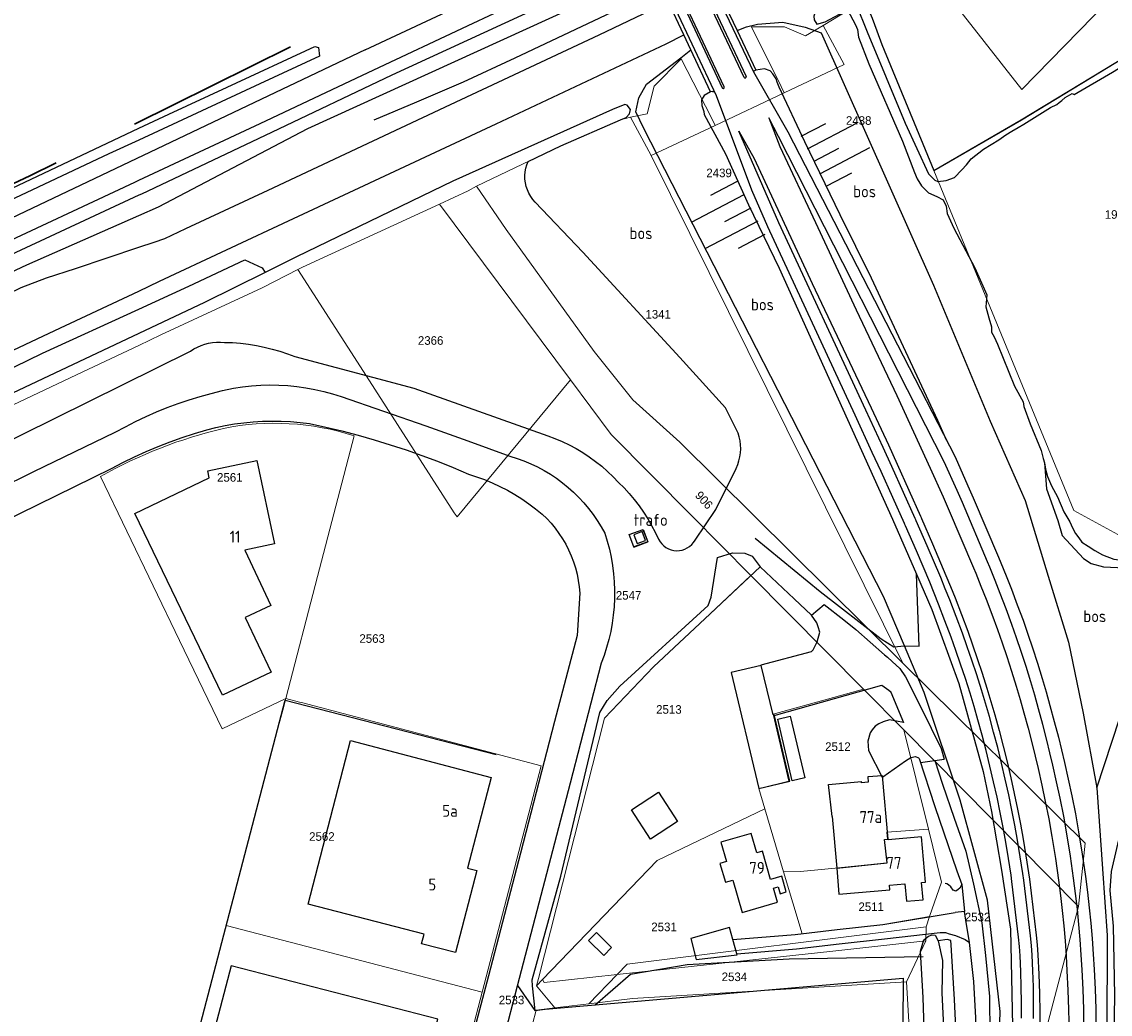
# Model space of a CAD drawing. Header units: metres. Extents: x 233874 to 239264, y 443832 to 448222.
# Tile 145 of 198: x 236975 to 237204, y 446124 to 446332. Entities that reach past the tile are written whole.
import ezdxf
from ezdxf.enums import TextEntityAlignment as Align

# ---------------------------------------------------------------- set-up
doc = ezdxf.new("R2010")
doc.units = ezdxf.units.M
doc.header["$MEASUREMENT"] = 0
doc.linetypes.add('DGN3', pattern=[54.868356, 36.578904, -18.289452])
for name, color, linetype in [('BIJGEBOUW', 4, 'Continuous'), ('CULTUURAANDUIDING', 253, 'Continuous'), ('DAKRAND', 4, 'Continuous'), ('DAKRAND-BYG', 4, 'Continuous'), ('Goud-kadastrale grenzen', 13, 'Continuous'), ('HEK', 253, 'Continuous'), ('HOOFDGEBOUW', 4, 'Continuous'), ('HOUTWAL', 253, 'Continuous'), ('HUISNUMMER', 253, 'Continuous'), ('INSTEEKSLOOT', 153, 'Continuous'), ('KANTVERH', 253, 'Continuous'), ('KANTWATER', 153, 'Continuous'), ('KUNSTWERK', 253, 'Continuous'), ('OVLIJNOBJ', 253, 'Continuous'), ('RASTER', 253, 'Continuous'), ('TALUD', 253, 'Continuous'), ('TUSSENMUUR', 253, 'Continuous')]:
    doc.layers.add(name, color=color, linetype=linetype)
for name, color, linetype, lineweight in [('G01 kadestrale perceelsgrens', 73, 'Continuous', 0), ('G02 kadestrale sectiegrens', 73, 'DGN3', 30), ('Z01 perceelnummer', 73, 'Continuous', 13)]:
    doc.layers.add(name, color=color, linetype=linetype, lineweight=lineweight)
doc.styles.get("Standard").update_dxf_attribs({"font": 'iso.shx'})
doc.styles.add('Styledgn001', font='dgn001.shx')

# ---------------------------------------------------------------- blocks, each defined once
blk = doc.blocks.new('TA', base_point=(75009.5, 300012))
for p, q in [((75009.5, 300012.5), (75010, 300012.5)), ((75009.5, 300012.25), (75010.5, 300012.25)), ((75009.5, 300012), (75010, 300012)), ((75009.5, 300011.75), (75010.5, 300011.75)), ((75009.5, 300011.5), (75010, 300011.5))]:
    blk.add_line(p, q)
blk = doc.blocks.new('A$C1532452F')
at = {"layer": 'G01 kadestrale perceelsgrens'}
for p, q in [((237143.667, 446331.355), (237152.36, 446336.695)), ((237120.978, 446310.431), (237135.457, 446317.262)), ((237101.091, 446311.578), (237103.202, 446312.148)), ((237103.202, 446312.148), (237107.566, 446304.104)), ((237107.566, 446304.104), (237120.978, 446310.431)), ((237107.566, 446304.104), (237160.375, 446197.639)), ((237063.107, 446293.923), (237069.103, 446296.681)), ((237069.103, 446296.681), (237070.887, 446297.681)), ((237034.368, 446280.705), (237063.107, 446293.923)), ((237063.107, 446293.923), (237090.641, 446257.034)), ((237031.052, 446278.994), (237033.386, 446280.196)), ((237033.386, 446280.196), (237034.368, 446280.705)), ((237025.926, 446276.355), (237031.052, 446278.994)), ((237066.798, 446228.298), (237090.641, 446257.034)), ((237037.526, 446215.807), (237045.198, 446245.297)), ((236991.984, 446236.805), (237008.582, 446202.366)), ((237066.202, 446229.124), (237066.798, 446228.298)), ((237116.011, 446228.602), (237128.453, 446216.014)), ((237103.603, 446222.699), (237103.911, 446221.865)), ((237030.873, 446190.234), (237037.526, 446215.807)), ((237128.453, 446216.014), (237152.113, 446192.132)), ((237152.113, 446192.132), (237160.562, 446183.604)), ((237030.23, 446187.794), (237030.873, 446190.234)), ((237030.873, 446190.234), (237033.755, 446189.471)), ((237033.755, 446189.471), (237034.431, 446189.293)), ((237028.868, 446182.622), (237030.23, 446187.794)), ((237133.157, 446186.903), (237136.432, 446172.845)), ((237018.324, 446142.584), (237028.868, 446182.622)), ((237160.562, 446183.604), (237197.24, 446146.559)), ((237160.562, 446183.604), (237165.722, 446162.783)), ((237130.471, 446171.38), (237136.432, 446172.845)), ((237131.403, 446167.032), (237135.337, 446153.821)), ((237135.337, 446153.821), (237139.198, 446140.854)), ((237165.232, 446142.345), (237165.968, 446144.444)), ((237004.553, 446089.311), (237018.324, 446142.584)), ((237018.324, 446142.584), (237072.072, 446128.587)), ((237165.213, 446139.364), (237165.232, 446142.345)), ((237161.135, 446130.779), (237165.213, 446139.364)), ((237094.478, 446126.163), (237100.396, 446132.308)), ((237083.47, 446129.945), (237084.755, 446131.28)), ((237083.47, 446129.945), (237087.308, 446125.298)), ((237072.072, 446128.587), (237062.913, 446093.532)), ((237083.378, 446124.824), (237087.308, 446125.298)), ((237087.308, 446125.298), (237094.478, 446126.163)), ((237079.726, 446110.821), (237083.378, 446124.824))]:
    blk.add_line(p, q, dxfattribs=at)
at = {"layer": 'G01 kadestrale perceelsgrens', "flags": 128}
for points in [[(237165.174, 446343.683), (237185.296, 446317.966), (237242.261, 446376.294)], [(237166.88, 446300.935), (237196.253, 446229.623), (237205.461, 446224.619), (237217.562, 446231.769), (237249.696, 446347.804)], [(236839.11, 446220.34), (236878.076, 446238.984), (237000, 446295.78), (237000.545, 446296.034), (237027.865, 446308.967), (237053.088, 446320.947), (237088.223, 446337.184), (237106.888, 446345.475)], [(237166.88, 446300.935), (237185.219, 446311.624), (237205.049, 446323.613), (237222.821, 446334.558), (237227.592, 446337.371), (237228.519, 446338.036), (237230.123, 446338.575), (237233.117, 446339.525), (237240.159, 446341.451)], [(237152.685, 446335.827), (237153.955, 446332.885), (237154.92, 446330.258), (237155.951, 446327.399), (237166.88, 446300.935)], [(237135.457, 446317.262), (237134.802, 446318.577), (237128.561, 446331.11), (237135.528, 446331.072), (237139.944, 446329.203), (237143.667, 446331.355)], [(237135.457, 446317.262), (237148.064, 446323.209), (237143.667, 446331.355)], [(237103.202, 446312.148), (237106.677, 446312.825), (237108.139, 446318.676), (237113.844, 446324.386), (237120.179, 446311.993), (237120.978, 446310.431)], [(237070.887, 446297.681), (237088.612, 446306.167), (237101.091, 446311.578)], [(237070.887, 446297.681), (237077.131, 446288.557), (237095.567, 446263.016), (237103.689, 446252.841)], [(237033.386, 446280.196), (237047.153, 446258.785), (237066.202, 446229.124)], [(236932.99, 446233.016), (236944.187, 446237.869), (236988.29, 446258.727), (237000, 446264.282), (237004.648, 446266.488), (237025.926, 446276.355)], [(237090.641, 446257.034), (237099.169, 446245.611), (237116.011, 446228.602)], [(237103.689, 446252.841), (237113.557, 446243.967), (237160.375, 446197.639)], [(237106.417, 446224.038), (237105.812, 446225.604), (237102.925, 446224.542), (237103.603, 446222.699)], [(237103.911, 446221.865), (237106.827, 446222.979), (237106.417, 446224.038)], [(237097.748, 446186.058), (237108.061, 446196.86), (237119.912, 446207.945), (237128.453, 446216.014)], [(237008.582, 446202.366), (237017.522, 446183.816), (237030.873, 446190.234)], [(237160.375, 446197.639), (237198.583, 446159.831), (237197.24, 446146.559)], [(237133.157, 446186.903), (237145.812, 446190.43), (237152.113, 446192.132)], [(237034.431, 446189.293), (237084.476, 446176.061), (237072.072, 446128.587)], [(237083.47, 446129.945), (237083.881, 446131.502), (237097.748, 446186.058)], [(237130.471, 446171.38), (237130.154, 446171.302), (237131.403, 446167.032)], [(237084.755, 446131.28), (237108.763, 446156.238), (237131.403, 446167.032)], [(237146.16, 446154.584), (237157.027, 446155.707), (237156.516, 446160.637), (237157.16, 446160.704), (237157.02, 446162.204), (237165.722, 446162.783)], [(237165.722, 446162.783), (237168.469, 446151.696), (237165.968, 446144.444)], [(237146.16, 446154.584), (237138.854, 446153.891), (237135.337, 446153.821)], [(237159.351, 446010.214), (237161.114, 446014.919), (237169.177, 446041.264), (237185.192, 446100.828), (237197.24, 446146.559)], [(237139.198, 446140.854), (237146.602, 446141.73), (237156.134, 446142.795), (237165.968, 446144.444)], [(237100.396, 446132.308), (237102.47, 446134.462), (237165.232, 446142.345)], [(237165.213, 446139.364), (237145.667, 446137.178), (237100.396, 446132.308)], [(237100.396, 446132.308), (237085.068, 446130.66), (237084.755, 446131.28)], [(237094.478, 446126.163), (237103.63, 446127.268), (237161.135, 446130.779)], [(237161.135, 446130.779), (237162.845, 446100.818), (237160.632, 446091.776)]]:
    blk.add_lwpolyline(points, dxfattribs=at)
at = {"layer": 'G01 kadestrale perceelsgrens'}
for centre, major_axis, end_param in [((237028.524, 446194.111), (16.674, 51.186), 0.5155965), ((237040.566, 446150.294), (-22.773, 96.57), 0.2800964)]:
    blk.add_ellipse(centre, major_axis=major_axis, ratio=1, start_param=0, end_param=end_param, dxfattribs=at)
at = {"layer": 'G02 kadestrale sectiegrens', "flags": 128}
blk.add_lwpolyline([(237074.155, 446359.165), (237074.981, 446357.265), (237036.679, 446329.271), (236977.132, 446299.824), (236920.804, 446273.854), (236833.297, 446232.401)], dxfattribs=at)
at = {"layer": 'G01 kadestrale perceelsgrens', "style": 'Styledgn001'}
blk.add_text('906', height=1.8, rotation=312.32382, dxfattribs=at).set_placement((237118.637, 446231.819), align=Align.MIDDLE_CENTER)
at = {"layer": 'Z01 perceelnummer', "linetype": 'Continuous', "lineweight": 13, "style": 'Styledgn001'}
for s, p in [('2438', (237151.089, 446311.446)), ('2439', (237121.789, 446300.459)), ('1973', (237205.408, 446291.739)), ('1341', (237109.008, 446270.806)), ('2366', (237061.259, 446265.303)), ('2561', (237019.113, 446236.587)), ('2547', (237102.804, 446211.844)), ('2563', (237048.983, 446202.786)), ('2513', (237111.261, 446187.91)), ('2512', (237146.728, 446180.118)), ('2562', (237038.437, 446161.256)), ('2511', (237153.713, 446146.532)), ('2531', (237110.24, 446142.296)), ('2532', (237176.04, 446144.371)), ('2534', (237125.007, 446131.827)), ('2533', (237078.242, 446126.961))]:
    blk.add_text(s, height=1.8, dxfattribs=at).set_placement(p, align=Align.MIDDLE_CENTER)

msp = doc.modelspace()

# ---------------------------------------------------------------- linework, layer by layer
at = {"layer": 'BIJGEBOUW'}
for points in [[(237106.33, 446223.34), (237105.62, 446225.21), (237103.92, 446224.57), (237104.63, 446222.7), (237106.33, 446223.34)], [(237136.65, 446172.85), (237133.32, 446186.82), (237133.12, 446186.77), (237130.65, 446197.14), (237124.36, 446195.64), (237130.15, 446171.3), (237136.65, 446172.85)]]:
    msp.add_lwpolyline(points, dxfattribs=at)
at = {"layer": 'DAKRAND'}
msp.add_line((237151.67, 446172.54), (237151.65, 446172.83), dxfattribs=at)
for points in [[(237145.53, 446165.45), (237144.76, 446172.14), (237151.65, 446172.83)], [(237160.77, 446151.3), (237161.13, 446147.73), (237164.62, 446147.95), (237164.26, 446151.6)]]:
    msp.add_lwpolyline(points, dxfattribs=at)
at = {"layer": 'DAKRAND-BYG'}
for p, q in [((237124.68, 446139.62), (237123.96, 446142.16)), ((237125.51, 446136.67), (237124.68, 446139.62))]:
    msp.add_line(p, q, dxfattribs=at)
for points in [[(237137.16, 446172.96), (237134.12, 446185.9), (237136.74, 446186.52), (237139.78, 446173.58), (237137.16, 446172.96)], [(237109.07, 446170.58), (237113.09, 446164.42), (237107.4, 446160.7), (237103.38, 446166.86), (237109.07, 446170.58)], [(237099.22, 446138), (237096.04, 446141.11), (237094.38, 446139.42), (237097.57, 446136.3), (237099.22, 446138)], [(237123.96, 446142.16), (237115.87, 446139.86), (237117.01, 446135.47), (237125.58, 446136.45), (237125.51, 446136.67)]]:
    msp.add_lwpolyline(points, dxfattribs=at)
at = {"layer": 'HEK'}
for points in [[(237049.43, 446311.61), (237058.38, 446315.35), (237068.15, 446319.56), (237079.01, 446324.6), (237103.13, 446336.02), (237109.82, 446339.22)], [(237011.34, 446038.36), (236986.52, 446072.75), (237003.31, 446084.96), (237030.73, 446189.89), (237075.03, 446178.45)]]:
    msp.add_lwpolyline(points, dxfattribs=at)
at = {"layer": 'HOOFDGEBOUW'}
msp.add_line((237145.53, 446165.45), (237146.48, 446154.62), dxfattribs=at)
for points in [[(237027.73, 446209.71), (237022.31, 446207.17), (237027.78, 446195.75), (237017.58, 446190.91), (236999.2, 446229.03), (237014.81, 446236.52), (237014.5, 446237.98), (237024.76, 446240.13), (237028.46, 446222.63), (237022.27, 446221.31), (237027.73, 446209.71)], [(237073.94, 446173.67), (237068.96, 446154.65), (237070.96, 446154.13), (237066.48, 446136.9), (237059.37, 446138.74), (237059.89, 446140.76), (237035.54, 446147.08), (237044.45, 446181.39), (237073.94, 446173.67)], [(237157.26, 446160.72), (237156.1, 446174.02), (237152.99, 446173.75), (237153.09, 446172.66), (237151.67, 446172.54)], [(237135.89, 446149.62), (237134.93, 446152.94), (237132.6, 446152.27), (237130.89, 446158.16), (237129.72, 446157.82), (237128.53, 446161.92), (237122.16, 446160.07), (237123.34, 446156), (237121.96, 446155.6), (237123.11, 446151.65), (237124.65, 446152.09), (237126.61, 446145.33), (237134.02, 446147.48), (237133.18, 446150.39), (237134.21, 446150.69), (237134.63, 446149.25), (237135.89, 446149.62)], [(237164.26, 446151.6), (237165.09, 446151.67), (237164.26, 446161.18), (237157.27, 446160.57), (237157.26, 446160.72)], [(237146.48, 446154.62), (237146.95, 446149.15), (237157.63, 446150.09), (237157.55, 446151.02), (237160.77, 446151.3)], [(237008.74, 446093.58), (237043.55, 446084.45), (237045.04, 446090.17), (237049.89, 446088.92), (237056.32, 446113.77), (237060.11, 446112.79), (237062.76, 446122.92), (237019.38, 446134.15), (237008.74, 446093.58)]]:
    msp.add_lwpolyline(points, dxfattribs=at)
at = {"layer": 'HOUTWAL'}
for p, q in [((237103.23, 446132.39), (237115.12, 446134.44)), ((237115.12, 446134.44), (237136.53, 446135.61)), ((237136.53, 446135.61), (237164.59, 446136.08)), ((237095.76, 446125.95), (237103.23, 446132.39))]:
    msp.add_line(p, q, dxfattribs=at)
at = {"layer": 'INSTEEKSLOOT'}
for points in [[(237253.68, 446369.3), (237253.24, 446372.58), (237251.85, 446382.74), (237251.06, 446391.03), (237249.96, 446393.48), (237248.46, 446393.6), (237246.56, 446392.24), (237242.93, 446388.87), (237238.66, 446385.47), (237227.74, 446378.73), (237201.02, 446362.89), (237172.9, 446347.2), (237150.53, 446335.76), (237152.9, 446330.08), (237160.83, 446310.86), (237165.73, 446300.29), (237166.59, 446299.42), (237167.06, 446298.97), (237167.71, 446298.67)], [(237088.22, 446337.18), (237053.09, 446320.95), (237027.86, 446308.97), (237000.55, 446296.03), (237000, 446295.78), (236878.08, 446238.98), (236766.28, 446185.49), (236736.37, 446170.92), (236700.16, 446153.43), (236700.19, 446152.53), (236700.75, 446151.81), (236701.78, 446151.11), (236702.94, 446151.17), (236704.25, 446151.67), (236705.11, 446152.18), (236713.77, 446156.65), (236748.62, 446172.95), (236811.05, 446202.21), (236935.49, 446261.92), (236976.55, 446281.17), (237000, 446291.53), (237004.17, 446293.37), (237035.47, 446309.75), (237101.97, 446340.11)], [(237141.97, 446334.18), (237141.66, 446333.33), (237141.75, 446332.57), (237142.3, 446331.69), (237144.05, 446332.18), (237147.06, 446333.73), (237148.06, 446334.52), (237148.64, 446334.71), (237149.29, 446333.59), (237150.43, 446331.53), (237150.82, 446330.56), (237151.08, 446328.93), (237153.25, 446323.37), (237160.25, 446307.15), (237162.82, 446300.58), (237163.39, 446299.22), (237164.28, 446297.77), (237165.77, 446296.29), (237167.52, 446295.5)], [(236720.24, 446176.91), (236727.07, 446180.13), (236750.53, 446191.58), (236775.24, 446203.2), (236808.72, 446219.33), (236832.63, 446230.53), (236852, 446239.84), (236871.71, 446249.21), (236913.49, 446269.05), (236944.86, 446283.85), (236965.38, 446293.48), (237000, 446309.82), (237006.29, 446312.79), (237018.58, 446318.48), (237036.95, 446327), (237037.72, 446326.74), (237037.93, 446324.92)], [(237037.93, 446324.92), (237025.38, 446319.11), (237000, 446307.35), (236993.76, 446304.47), (236928.27, 446273.61), (236882.65, 446251.94), (236831.19, 446227.69), (236773.84, 446200.31), (236736.32, 446182.32), (236721.17, 446174.91)], [(237081.75, 446302.88), (237088.61, 446306.17), (237101.09, 446311.58), (237102.26, 446312.05), (237102.98, 446312.86), (237103.2, 446313.76), (237102.52, 446314.7), (237102.01, 446314.84), (237099.4, 446313.76), (237065.93, 446298.72), (237033.12, 446282.87), (237026.53, 446279.6), (237013.8, 446273.28), (237000, 446266.78), (236958.31, 446247.12), (236930.23, 446234.09), (236924.64, 446231.32), (236901.93, 446220.59), (236840.42, 446191.44), (236783.04, 446163.6), (236768.6, 446156.7), (236727.68, 446137.19), (236715.56, 446131.34)], [(237083.22, 446294.34), (237082.71, 446294.91), (237082.26, 446295.53), (237081.88, 446296.2), (237081.56, 446296.9), (237081.32, 446297.63), (237081.15, 446298.38), (237081.06, 446299.14), (237081.04, 446299.91), (237081.11, 446300.67), (237081.24, 446301.43), (237081.46, 446302.17), (237081.75, 446302.88)], [(237125.78, 446245.89), (237123.12, 446251.16), (237113.53, 446261.76), (237093.18, 446283.82), (237083.22, 446294.34)], [(237010.85, 446263.09), (237011.56, 446263.54), (237012.3, 446263.94), (237013.07, 446264.27), (237013.86, 446264.54), (237014.67, 446264.74), (237015.49, 446264.89), (237016.33, 446264.96), (237017.17, 446264.97), (237018, 446264.91)], [(237018, 446264.91), (237019.68, 446264.85), (237021.36, 446264.72), (237023.03, 446264.52), (237024.7, 446264.25), (237026.35, 446263.92), (237027.98, 446263.52), (237029.6, 446263.06), (237031.2, 446262.53), (237032.77, 446261.94)], [(236738.1, 446046.47), (236731.36, 446062.55), (236719.85, 446090.51), (236713.76, 446104.02), (236710.8, 446109.27), (236708.04, 446113.29), (236712.79, 446116.19), (236722.93, 446121.75), (236740.76, 446130.83), (236767.87, 446143.8), (236786.53, 446152.92), (236811.83, 446165.43), (236864.45, 446190.08), (236911.52, 446213.88), (236954.16, 446235.03), (237010.85, 446263.09)], [(237032.77, 446261.94), (237057.73, 446255.3), (237085.82, 446245.29)], [(237085.82, 446245.29), (237087.35, 446244.73), (237088.86, 446244.09), (237090.33, 446243.39), (237091.78, 446242.62), (237093.18, 446241.79), (237094.55, 446240.9), (237095.88, 446239.94), (237097.15, 446238.93), (237098.39, 446237.85), (237099.57, 446236.73), (237100.7, 446235.55)], [(237125.39, 446238.48), (237125.71, 446239.26), (237125.97, 446240.07), (237126.16, 446240.89), (237126.27, 446241.73), (237126.32, 446242.57), (237126.29, 446243.41), (237126.19, 446244.25), (237126.02, 446245.08), (237125.78, 446245.89)], [(237116.74, 446223.43), (237121.09, 446229.86), (237125.39, 446238.48)], [(237100.7, 446235.55), (237101.85, 446234.39), (237102.95, 446233.18), (237103.99, 446231.93), (237104.99, 446230.63), (237105.92, 446229.3), (237106.81, 446227.92), (237107.63, 446226.52), (237108.4, 446225.07), (237109.1, 446223.6)], [(237109.1, 446223.6), (237109.4, 446223.1), (237109.76, 446222.64), (237110.18, 446222.23), (237110.65, 446221.88), (237111.17, 446221.6), (237111.71, 446221.39), (237112.29, 446221.26), (237112.87, 446221.21), (237113.45, 446221.24), (237114.03, 446221.34), (237114.59, 446221.52), (237115.11, 446221.78), (237115.6, 446222.11), (237116.04, 446222.5), (237116.42, 446222.94), (237116.74, 446223.43)], [(237170.04, 446101.04), (237171.15, 446108.23), (237171.65, 446116.89), (237171.22, 446127.06), (237170.53, 446137.34), (237170.46, 446138.57), (237170.45, 446139.45), (237169.67, 446139.68), (237167.75, 446139.34), (237168.7, 446135.22), (237168.54, 446128.45), (237168.96, 446119.88), (237168.44, 446113.22), (237168.69, 446102.05), (237169.3, 446100.64), (237170.04, 446101.04)]]:
    msp.add_lwpolyline(points, dxfattribs=at)
at = {"layer": 'KANTVERH'}
for p, q in [((237127.05, 446320.47), (237104.88, 446367.57)), ((237105.29, 446367.76), (237127.46, 446320.67)), ((237100.34, 446365.41), (237122.43, 446318.29)), ((237122.84, 446318.5), (237100.75, 446365.59)), ((237047.49, 446326.25), (236693.11, 446157.84)), ((237156.22, 446242.88), (237152.6, 446250.67)), ((237153.68, 446251.18), (237157.31, 446243.39)), ((237153.95, 446241.83), (237150.33, 446249.61)), ((236978, 446237.8), (236995.07, 446246.06)), ((237155.79, 446237.82), (237153.95, 446241.83)), ((237158.07, 446238.84), (237156.22, 446242.88)), ((237157.31, 446243.39), (237159.16, 446239.33)), ((237171.74, 446233.83), (237169.02, 446239.87)), ((237171.3, 446240.9), (237174.02, 446234.85)), ((236962.33, 446230.19), (236978, 446237.8)), ((236971.22, 446227.15), (236994.27, 446238.45)), ((237166.11, 446238.54), (237168.82, 446232.52)), ((237174.02, 446234.85), (237175.14, 446232.29)), ((237168.82, 446232.52), (237169.89, 446230.06)), ((237172.84, 446231.31), (237171.74, 446233.83)), ((237175.14, 446232.29), (237180.41, 446219.88)), ((237169.89, 446230.06), (237175.16, 446217.65)), ((237178.11, 446218.9), (237172.84, 446231.31)), ((237164.28, 446227.94), (237166.58, 446222.67)), ((237163.19, 446221.21), (237160.9, 446226.44)), ((237165.48, 446222.2), (237163.18, 446227.45)), ((237166, 446214.61), (237163.19, 446221.21)), ((237168.3, 446215.58), (237165.48, 446222.2)), ((237166.58, 446222.67), (237169.41, 446216.04)), ((237178.6, 446217.73), (237178.11, 446218.9)), ((237180.41, 446219.88), (237180.91, 446218.68)), ((237175.16, 446217.65), (237175.64, 446216.51)), ((237092.57, 446212.32), (237091.99, 446203.39)), ((237091.99, 446203.39), (237087.26, 446185.38)), ((237097.04, 446197.63), (237090.54, 446172.46)), ((237087.26, 446185.38), (237080.09, 446157.73)), ((237164.04, 446176.79), (237169.02, 446177.45)), ((237090.54, 446172.46), (237079.44, 446129.86)), ((237080.09, 446157.73), (237073.37, 446132)), ((237183.23, 446151.83), (237183.06, 446153.12)), ((237185.71, 446152.13), (237185.53, 446153.49)), ((237186.72, 446153.67), (237186.9, 446152.28)), ((237186.9, 446152.28), (237188.3, 446140.55)), ((237172.74, 446151.17), (237173.29, 446145.51)), ((237184.63, 446140.12), (237183.23, 446151.83)), ((237187.11, 446140.41), (237185.71, 446152.13)), ((237073.37, 446132), (237067.75, 446110.47)), ((237079.44, 446129.86), (237071.89, 446100.94))]:
    msp.add_line(p, q, dxfattribs=at)
for points in [[(237049.44, 446497.18), (237061.64, 446469.05), (237072.33, 446446.25), (237080.88, 446427.9), (237089.55, 446409.38), (237097.94, 446391.54), (237107.14, 446368.25), (237121.06, 446338.47), (237129, 446321.63), (237136.19, 446309.06), (237171.3, 446240.9)], [(237150.33, 446249.61), (237131.99, 446289.17), (237128.63, 446296.83), (237121.23, 446316.62), (237112.18, 446335.95), (237098.81, 446364.36), (237088.36, 446382.73), (237084.35, 446390.95), (237046.42, 446470.76)], [(237274.07, 446402.68), (237272.58, 446403.26), (237271.2, 446400.79), (237268.93, 446395.25), (237267.02, 446391.05), (237265.32, 446385.49), (237261.33, 446370.78), (237256.79, 446352.99), (237252.9, 446336.72), (237246.69, 446314.12), (237241.3, 446294.09), (237239.62, 446287.73), (237225.28, 446234.42), (237217.2, 446204.91), (237207.64, 446169.3), (237204.06, 446153.89), (237203.8, 446149.9), (237204.51, 446142.47), (237204.75, 446127.96), (237204.36, 446101.65), (237204.13, 446074.08), (237203.21, 446054.37), (237201.38, 446034.5), (237198.74, 446025.19)], [(237047.49, 446326.25), (237095.74, 446348.83), (237103.46, 446352.8)], [(236500.25, 446058.02), (236504.01, 446059.92), (236514.32, 446065.05), (236544.55, 446080.25), (236573.83, 446094.67), (236608.21, 446111.55), (236640.14, 446127.2), (236667.84, 446140.54), (236688.29, 446150.76), (236724.89, 446168.28), (236744.01, 446177.55), (236801.79, 446205.23), (236885.14, 446244.75), (236921.25, 446261.97), (236967.67, 446283.81), (236999.17, 446298.53), (237000, 446298.92), (237025.45, 446310.8), (237048.17, 446321.5), (237070.17, 446331.86), (237083.3, 446338.07), (237101.73, 446346.93), (237105.35, 446348.75)], [(236735.67, 446158.58), (236774.58, 446177.39), (236852.1, 446214.38), (236920.86, 446246.86), (236936.44, 446254.24), (236947.32, 446262.57), (236950.77, 446264.66), (236967.36, 446272.59), (236975.3, 446276.41), (236980.64, 446278.43), (236986.73, 446280.38), (237000, 446284.87), (237003.23, 446285.96), (237005.46, 446286.71), (237009.85, 446288.81), (237027.19, 446296.82), (237065.41, 446314.81), (237096.61, 446329.45), (237108.97, 446335.28), (237111.13, 446336.42)], [(236903.27, 446230.07), (236940.07, 446247.44), (236982.42, 446267.42), (237000, 446275.68), (237004.35, 446277.73), (237032.47, 446290.88), (237075.04, 446310.74), (237110.7, 446327.53), (237114.41, 446329.42)], [(237127.05, 446320.47), (237127.12, 446320.39), (237127.23, 446320.35), (237127.34, 446320.38), (237127.43, 446320.45), (237127.47, 446320.55), (237127.46, 446320.67)], [(237122.43, 446318.29), (237122.51, 446318.21), (237122.62, 446318.17), (237122.74, 446318.2), (237122.83, 446318.27), (237122.86, 446318.39), (237122.84, 446318.5)], [(237169.02, 446239.87), (237134.24, 446308.08), (237132.2, 446312.01), (237134.56, 446305.98), (237142.04, 446290.07), (237150.59, 446271.72), (237159.08, 446253.76), (237166.11, 446238.54)], [(237152.6, 446250.67), (237134.36, 446290.01), (237125.95, 446309.2), (237129.18, 446303.48), (237141.35, 446277.29), (237153.68, 446251.18)], [(236995.07, 446246.06), (236997.19, 446247.22), (236999.35, 446248.31), (237001.54, 446249.34), (237003.76, 446250.31), (237006, 446251.22), (237008.27, 446252.06), (237010.56, 446252.84), (237012.87, 446253.56), (237015.2, 446254.21), (237017.55, 446254.79), (237019.92, 446255.31)], [(237019.92, 446255.31), (237021.8, 446255.6), (237023.69, 446255.8), (237025.59, 446255.93), (237027.5, 446255.98), (237029.4, 446255.95), (237031.3, 446255.84), (237033.2, 446255.66), (237035.08, 446255.39), (237036.95, 446255.04), (237038.81, 446254.62), (237040.65, 446254.12), (237042.46, 446253.54)], [(237042.46, 446253.54), (237051.36, 446250.51), (237060.23, 446247.41), (237069.08, 446244.26), (237077.91, 446241.03)], [(237014.29, 446246.59), (237016.2, 446247.06), (237018.13, 446247.46), (237020.08, 446247.79), (237022.03, 446248.05), (237024, 446248.24), (237025.97, 446248.36), (237027.94, 446248.41), (237029.91, 446248.39), (237031.88, 446248.29), (237033.85, 446248.13), (237035.81, 446247.89)], [(236994.27, 446238.45), (236996.67, 446239.7), (236999.1, 446240.89), (237001.57, 446242.01), (237004.06, 446243.06), (237006.58, 446244.04), (237009.13, 446244.96), (237011.69, 446245.81), (237014.29, 446246.59)], [(237035.81, 446247.89), (237039.24, 446247.14), (237042.65, 446246.33), (237046.05, 446245.44), (237049.43, 446244.48), (237052.79, 446243.45), (237056.12, 446242.36), (237059.43, 446241.19), (237062.72, 446239.96), (237065.98, 446238.66), (237069.22, 446237.29)], [(237077.91, 446241.03), (237079.39, 446240.57), (237080.85, 446240.04), (237082.28, 446239.45), (237083.68, 446238.78), (237085.05, 446238.05), (237086.38, 446237.25), (237087.67, 446236.4), (237088.92, 446235.47), (237090.12, 446234.5), (237091.27, 446233.46), (237092.38, 446232.38), (237093.43, 446231.24), (237094.42, 446230.05), (237095.36, 446228.81), (237096.24, 446227.53), (237097.05, 446226.22), (237097.81, 446224.86)], [(237159.16, 446239.33), (237161.61, 446233.89), (237164.05, 446228.44)], [(237069.22, 446237.29), (237070.9, 446236.74), (237072.56, 446236.13), (237074.2, 446235.44), (237075.8, 446234.69), (237077.37, 446233.88), (237078.91, 446233), (237080.41, 446232.06), (237081.88, 446231.06), (237083.29, 446230), (237084.67, 446228.89)], [(237160.68, 446226.92), (237158.23, 446232.37), (237155.79, 446237.82)], [(237162.96, 446227.95), (237160.51, 446233.39), (237158.07, 446238.84)], [(237084.67, 446228.89), (237085.63, 446227.95), (237086.54, 446226.96), (237087.4, 446225.93), (237088.19, 446224.85), (237088.93, 446223.72), (237089.61, 446222.56), (237090.22, 446221.37), (237090.76, 446220.14), (237091.24, 446218.88), (237091.65, 446217.6), (237091.99, 446216.3), (237092.25, 446214.99), (237092.45, 446213.66), (237092.57, 446212.32)], [(237163.18, 446227.45), (237163.07, 446227.7), (237162.96, 446227.95)], [(237164.05, 446228.44), (237164.17, 446228.19), (237164.28, 446227.94)], [(237102.92, 446224.61), (237105.84, 446225.69), (237106.82, 446223.09), (237103.89, 446222), (237102.92, 446224.61)], [(237160.9, 446226.44), (237160.79, 446226.68), (237160.68, 446226.92)], [(237097.81, 446224.86), (237098.32, 446223.2), (237098.76, 446221.52), (237099.13, 446219.82), (237099.43, 446218.11), (237099.64, 446216.38), (237099.79, 446214.65), (237099.85, 446212.91), (237099.84, 446211.18), (237099.75, 446209.44), (237099.59, 446207.71), (237099.35, 446205.99), (237099.04, 446204.28), (237098.65, 446202.58), (237098.19, 446200.91), (237097.65, 446199.26), (237097.04, 446197.63)], [(237180.91, 446218.68), (237182.04, 446215.91), (237183.13, 446213.11)], [(237175.64, 446216.51), (237176.74, 446213.79), (237177.82, 446211.06)], [(237180.8, 446212.21), (237179.71, 446214.98), (237178.6, 446217.73)], [(237167.87, 446209.98), (237166.95, 446212.3), (237166, 446214.61)], [(237170.2, 446210.88), (237169.27, 446213.24), (237168.3, 446215.58)], [(237169.41, 446216.04), (237170.38, 446213.69), (237171.32, 446211.32)], [(237183.22, 446205.76), (237182.03, 446208.99), (237180.8, 446212.21)], [(237183.13, 446213.11), (237184.37, 446209.87), (237185.57, 446206.61)], [(237130.62, 446197.26), (237141.2, 446200.1), (237141.55, 446200.42), (237142.35, 446202.08), (237142.94, 446204.1), (237142.61, 446205.27), (237142.29, 446206.07), (237141.15, 446207.67), (237143.82, 446209.95), (237147.95, 446206.68), (237150.49, 446204.68), (237156.53, 446199.36), (237157.11, 446198.86), (237158.14, 446197.97), (237159.72, 446196.47), (237160.88, 446194.75), (237164.54, 446187.53), (237166.33, 446184.01), (237168.37, 446179.7), (237169.02, 446177.45)], [(237170.49, 446203.05), (237169.2, 446206.52), (237167.87, 446209.98)], [(237172.84, 446203.91), (237171.54, 446207.4), (237170.2, 446210.88)], [(237171.32, 446211.32), (237172.66, 446207.83), (237173.96, 446204.33)], [(237177.82, 446211.06), (237179.03, 446207.87), (237180.21, 446204.66)], [(237185.2, 446200.06), (237184.23, 446202.91), (237183.22, 446205.76)], [(237185.57, 446206.61), (237186.59, 446203.73), (237187.57, 446200.84)], [(237172.47, 446197.44), (237171.5, 446200.25), (237170.49, 446203.05)], [(237174.84, 446198.24), (237173.86, 446201.08), (237172.84, 446203.91)], [(237173.96, 446204.33), (237174.99, 446201.48), (237175.98, 446198.63)], [(237180.21, 446204.66), (237181.21, 446201.87), (237182.16, 446199.05)], [(237187.57, 446200.84), (237188.6, 446197.64), (237189.59, 446194.43)], [(237176.85, 446192.04), (237175.86, 446195.15), (237174.84, 446198.24)], [(237175.98, 446198.63), (237177.01, 446195.52), (237178, 446192.4)], [(237182.16, 446199.05), (237183.17, 446195.93), (237184.14, 446192.79)], [(237187.2, 446193.71), (237186.22, 446196.89), (237185.2, 446200.06)], [(237174.46, 446191.3), (237173.49, 446194.38), (237172.47, 446197.44)], [(237188.83, 446188.07), (237188.03, 446190.89), (237187.2, 446193.71)], [(237189.59, 446194.43), (237190.43, 446191.59), (237191.23, 446188.73)], [(237133.35, 446186.67), (237155.96, 446192.98), (237157.38, 446191.99), (237157.84, 446191.6), (237157.86, 446191.57), (237160.5, 446185.19), (237157.58, 446185.74), (237156.2, 446185.32), (237155.29, 446184.92), (237154.58, 446184.41), (237153.93, 446183.64), (237153.48, 446182.98), (237152.99, 446181.25), (237153.16, 446179.31), (237156.02, 446173.7)], [(237176.11, 446185.75), (237175.31, 446188.53), (237174.46, 446191.3)], [(237178.52, 446186.42), (237177.7, 446189.24), (237176.85, 446192.04)], [(237178, 446192.4), (237178.85, 446189.58), (237179.67, 446186.75)], [(237184.14, 446192.79), (237184.95, 446190.01), (237185.74, 446187.22)], [(237179.67, 446186.75), (237180.56, 446183.49), (237181.42, 446180.23)], [(237185.74, 446187.22), (237186.62, 446183.95), (237187.47, 446180.68)], [(237190.57, 446181.47), (237189.71, 446184.77), (237188.83, 446188.07)], [(237191.23, 446188.73), (237192.13, 446185.41), (237192.99, 446182.08)], [(237177.83, 446179.31), (237176.99, 446182.54), (237176.11, 446185.75)], [(237180.26, 446179.93), (237179.4, 446183.18), (237178.52, 446186.42)], [(237192.99, 446182.08), (237193.65, 446179.43), (237194.28, 446176.76)], [(237181.85, 446173.31), (237181.08, 446176.62), (237180.26, 446179.93)], [(237181.42, 446180.23), (237182.24, 446176.91), (237183.02, 446173.57)], [(237187.47, 446180.68), (237188.11, 446178.09), (237188.72, 446175.49)], [(237191.84, 446176.21), (237191.22, 446178.84), (237190.57, 446181.47)], [(237156.13, 446173.77), (237160.9, 446177.13), (237162.02, 446177.8), (237163.04, 446178.02), (237163.62, 446177.75), (237163.76, 446177.62), (237167.1, 446167.56), (237171.68, 446154.08), (237172.74, 446151.17), (237172.28, 446150.43), (237171.93, 446150.13), (237171.45, 446149.78), (237170.94, 446150.02), (237170.44, 446150.68), (237169.96, 446151.14), (237169.6, 446151.31), (237169.23, 446151.37)], [(237179.41, 446172.75), (237178.64, 446176.04), (237177.83, 446179.31)], [(237167.1, 446177.2), (237168.71, 446172.26), (237171.09, 446165.14), (237173.54, 446158.2), (237175.17, 446151.28), (237176.91, 446143.16), (237177.69, 446136.28), (237178.55, 446127.69), (237178.6, 446119.61), (237178.17, 446113.91), (237177.81, 446107.63), (237177.06, 446101.91), (237176.59, 446098.47), (237175.23, 446090.9), (237173.86, 446085.08), (237172.45, 446080.03), (237169.96, 446072.79)], [(237188.72, 446175.49), (237189.49, 446172.06), (237190.24, 446168.63)], [(237193.37, 446169.29), (237192.62, 446172.75), (237191.84, 446176.21)], [(237194.28, 446176.76), (237195.06, 446173.29), (237195.81, 446169.81)], [(237183.25, 446166.75), (237182.57, 446170.03), (237181.85, 446173.31)], [(237183.02, 446173.57), (237183.75, 446170.28), (237184.43, 446166.98)], [(237180.8, 446166.26), (237180.13, 446169.51), (237179.41, 446172.75)], [(237190.24, 446168.63), (237190.97, 446164.97), (237191.63, 446161.28)], [(237194.79, 446161.82), (237194.11, 446165.56), (237193.37, 446169.29)], [(237195.81, 446169.81), (237196.57, 446166.03), (237197.25, 446162.23)], [(237181.94, 446160.1), (237181.39, 446163.18), (237180.8, 446166.26)], [(237184.4, 446160.52), (237183.85, 446163.64), (237183.25, 446166.75)], [(237184.43, 446166.98), (237185.03, 446163.86), (237185.59, 446160.73)], [(237196.2, 446152.5), (237195.53, 446157.16), (237194.79, 446161.82)], [(237197.25, 446162.23), (237198.01, 446157.54), (237198.68, 446152.84)], [(237183.06, 446153.12), (237182.52, 446156.62), (237181.94, 446160.1)], [(237185.53, 446153.49), (237184.99, 446157.01), (237184.4, 446160.52)], [(237185.59, 446160.73), (237186.17, 446157.2), (237186.72, 446153.67)], [(237191.63, 446161.28), (237192.37, 446156.68), (237193.03, 446152.07)], [(237197.31, 446142.82), (237196.99, 446146.05), (237196.62, 446149.28), (237196.2, 446152.5)], [(237198.68, 446152.84), (237199.1, 446149.58), (237199.47, 446146.32), (237199.8, 446143.05)], [(237193.03, 446152.07), (237193.44, 446148.89), (237193.8, 446145.71), (237194.12, 446142.52)], [(237125.51, 446136.67), (237138.05, 446137.7), (237146.99, 446138.76), (237156.47, 446139.81), (237168.21, 446141.1), (237168.73, 446141.09), (237169.3, 446141.11), (237170.07, 446140.85), (237171.41, 446140.51), (237173.4, 446139.66), (237174.33, 446139.03), (237173.56, 446143.71), (237173.29, 446145.51), (237171.36, 446145.35)], [(237124.68, 446139.62), (237137.75, 446140.68), (237146.6, 446141.73), (237156.13, 446142.79), (237171.36, 446145.35)], [(237194.12, 446142.52), (237194.39, 446139.38), (237194.62, 446136.24), (237194.8, 446133.1)], [(237198, 446133.26), (237197.81, 446136.45), (237197.58, 446139.64), (237197.31, 446142.82)], [(237199.8, 446143.05), (237200.08, 446139.83), (237200.31, 446136.61), (237200.5, 446133.39)], [(237150.33, 446032.25), (237149.81, 446035.9), (237151.09, 446039.8), (237153.38, 446044.58), (237157.95, 446053.18), (237161.2, 446059.83), (237164.92, 446068.34), (237166.54, 446072.66), (237168.38, 446077.95), (237170.37, 446084.52), (237171.89, 446090.76), (237173.52, 446099.78), (237174.82, 446107.6), (237175.44, 446116.62), (237175.66, 446123.21), (237175.25, 446130.86), (237174.33, 446139.03)], [(237184.97, 446136.24), (237184.83, 446138.18), (237184.63, 446140.12)], [(237187.47, 446136.39), (237187.32, 446138.41), (237187.11, 446140.41)], [(237188.3, 446140.55), (237188.52, 446138.51), (237188.67, 446136.46)], [(237187.76, 446123.07), (237187.79, 446126.4), (237187.76, 446129.73), (237187.65, 446133.06), (237187.47, 446136.39)], [(237188.67, 446136.46), (237188.88, 446132.41), (237189.03, 446128.36)], [(237185.25, 446123.17), (237185.26, 446126.44), (237185.21, 446129.71), (237185.12, 446132.97), (237184.97, 446136.24)], [(237194.8, 446133.1), (237194.99, 446129.03), (237195.12, 446124.96)], [(237198.32, 446125.05), (237198.18, 446129.16), (237198, 446133.26)], [(237200.5, 446133.39), (237200.68, 446129.26), (237200.82, 446125.12)], [(237079.48, 446130.02), (237083.1, 446124.77), (237085.31, 446125.04), (237160.45, 446131.55), (237160.18, 446102.09), (237143.29, 446058.97), (237070.84, 446077.59), (237064.82, 446074.06)], [(237189.03, 446128.36), (237189.11, 446124.43), (237189.08, 446114.59)], [(237195.12, 446124.96), (237195.17, 446122.48), (237195.17, 446120)], [(237198.37, 446119.97), (237198.37, 446122.51), (237198.32, 446125.05)], [(237200.82, 446125.12), (237200.87, 446122.53), (237200.87, 446119.95)]]:
    msp.add_lwpolyline(points, dxfattribs=at)
at = {"layer": 'KANTWATER'}
for points in [[(237167.71, 446298.67), (237169.42, 446298.85), (237171.19, 446299.51), (237172.72, 446301.12), (237173.71, 446302.16), (237174.7, 446303.38), (237177.28, 446305.44), (237180.47, 446307.4), (237181.97, 446308.43), (237183.21, 446309.23), (237184.54, 446310.01), (237185.74, 446310.65), (237191.35, 446314.21), (237192.66, 446314.84), (237193.18, 446315.22), (237193.72, 446315.64), (237194.42, 446316.26), (237195.88, 446317.15), (237196.31, 446316.93), (237204.36, 446321.56), (237213.87, 446327.39), (237221.62, 446332.07), (237225.83, 446334.81)], [(237200.67, 446221.25), (237202.27, 446220.35), (237204.61, 446219.43), (237208.79, 446218.98), (237211.38, 446220.49), (237213.46, 446224.17), (237215.94, 446230.04), (237217.17, 446235.03), (237225.84, 446267.6), (237226.77, 446270.21), (237233.81, 446294.25), (237236.42, 446303.38), (237236.83, 446305.48), (237236.03, 446305.85), (237236.67, 446308.2), (237237.77, 446307.84), (237237.62, 446308.25), (237237.4, 446309.09), (237237.83, 446309.77)], [(237167.52, 446295.5), (237168.8, 446294.78), (237169.44, 446293.46), (237169.67, 446291.96), (237171.05, 446288.9), (237175.43, 446280.53), (237177.98, 446274.91), (237177.79, 446272.37), (237178.42, 446270.06), (237178.99, 446268.17), (237178.95, 446267.05), (237179.55, 446266.04), (237180.19, 446264.54), (237183.8, 446255.75), (237185.62, 446252.43), (237185.73, 446251.46), (237187.1, 446247.8), (237189.38, 446242.24), (237189.82, 446240.57), (237190.1, 446239.62), (237190.3, 446238.3), (237190.7, 446236.78), (237191.52, 446234.82), (237192.8, 446232.5), (237194.13, 446229.37), (237195.43, 446227.24), (237195.93, 446226.04), (237196.61, 446224.82), (237197.26, 446223.91), (237197.94, 446222.99), (237199.27, 446222.18), (237200.67, 446221.25)]]:
    msp.add_lwpolyline(points, dxfattribs=at)
at = {"layer": 'KUNSTWERK'}
msp.add_line((237120.43, 446317.51), (237120.8, 446317.53), dxfattribs=at)
for points in [[(237107.1, 446368.35), (237107.57, 446368.61), (237112.25, 446358.65), (237112.75, 446357.58), (237114.82, 446353.17), (237116.19, 446350.26), (237117.39, 446347.7), (237119.26, 446343.72), (237120.53, 446341.02), (237123.92, 446333.8), (237125.56, 446330.31), (237129.48, 446321.98), (237128.96, 446321.72)], [(237120.43, 446317.51), (237120, 446317.47), (237115.87, 446326.28), (237114.41, 446329.42), (237111.13, 446336.42), (237109.82, 446339.22), (237108.05, 446342.99), (237106.89, 446345.47), (237105.35, 446348.75), (237103.46, 446352.8), (237102.81, 446354.18), (237098.12, 446364.21), (237098.22, 446364.46)]]:
    msp.add_lwpolyline(points, dxfattribs=at)
at = {"layer": 'OVLIJNOBJ'}
for p, q in [((237201.09, 446171.46), (237219.21, 446227.05)), ((237120.1, 446211.45), (237121.49, 446219.8)), ((237121.49, 446219.8), (237124.59, 446220.77)), ((237124.59, 446220.77), (237127.22, 446220.67)), ((237127.22, 446220.67), (237128.74, 446220.08)), ((237128.74, 446220.08), (237130.38, 446217.83)), ((237100.96, 446192.78), (237119.51, 446209.72)), ((237119.51, 446209.72), (237120.1, 446211.45)), ((237098.28, 446189.79), (237100.96, 446192.78)), ((237096.79, 446187.24), (237098.28, 446189.79)), ((237088.57, 446152.94), (237096.79, 446187.24)), ((237082.55, 446131.21), (237088.57, 446152.94)), ((237082.62, 446129.92), (237082.55, 446131.21)), ((237083.22, 446124.79), (237082.62, 446129.92))]:
    msp.add_line(p, q, dxfattribs=at)
for points in [[(237190.1, 446239.62), (237190.51, 446234.17), (237192.9, 446227.54), (237193.78, 446224.39), (237198.3, 446219.58), (237199.88, 446218.56), (237202.43, 446217.84), (237206.86, 446217.62), (237208.77, 446218.15), (237211.42, 446219.23), (237219.21, 446227.05), (237227.81, 446263.25), (237238.9, 446301), (237248.37, 446335.59), (237250.74, 446339.97), (237249.86, 446341.51)], [(237125.56, 446330.31), (237127.55, 446331.11), (237129.82, 446331.66), (237135.15, 446332.09), (237139.88, 446331.05), (237143.23, 446329.86), (237166.81, 446276.92), (237178.65, 446248.38), (237185.99, 446231.72), (237190.86, 446215.89), (237195.11, 446202.02), (237198.23, 446187.1), (237201.09, 446171.46), (237202.27, 446154.45), (237203.25, 446140.47), (237203.14, 446119.71), (237202.9, 446104.86), (237200.23, 446085.08), (237197.56, 446065.86), (237195.11, 446052.66), (237186.58, 446029.2), (237192.46, 446049.1), (237196.25, 446069), (237197.09, 446075.85)], [(237104.95, 446316.23), (237106.54, 446319.06), (237113.74, 446324.61), (237115.87, 446326.28)], [(237169.5, 446244.4), (237167.67, 446248.51), (237153.81, 446278.41), (237147.2, 446291.67), (237139.77, 446307.01), (237134.43, 446318.46), (237134.01, 446319.47), (237133.76, 446320.18), (237133.09, 446321.21), (237132.5, 446321.85), (237131.33, 446322.28), (237129.48, 446321.98)], [(237120, 446317.47), (237118.66, 446316.71), (237118.11, 446315.81), (237118.2, 446314.57), (237118.62, 446313.32), (237118.69, 446312.68), (237123.14, 446304.49), (237127.97, 446293.74), (237134.37, 446280.49), (237158.16, 446227.83), (237163.21, 446216.26), (237166.43, 446208.87), (237172.07, 446193.34), (237177.21, 446174.9), (237178.93, 446166.49), (237181.05, 446154.19), (237182.93, 446141.79), (237183.39, 446121.49)], [(237179.65, 446087.51), (237180.8, 446124.58), (237178.11, 446147.9), (237172.39, 446168.91), (237164.86, 446191.48), (237160.7, 446201.28), (237156.32, 446211.57), (237106.01, 446309.74), (237104.35, 446313.3), (237104.95, 446316.23)], [(236768.6, 446156.7), (236777.45, 446166.06), (236785.88, 446170.97), (236813.78, 446184.26), (236844.72, 446198.72), (236874.33, 446212.74), (236895.6, 446222.55), (236932.1, 446239.63), (236953.51, 446249.88), (236979.79, 446262.65), (237000, 446271.88), (237010.51, 446276.68), (237022.27, 446282.23), (237025.9, 446280.55), (237026.53, 446279.6)], [(237129.35, 446223.81), (237143.03, 446212.65), (237155.8, 446202.7), (237158.47, 446201.04), (237160.7, 446201.28), (237163.77, 446201.16), (237163.21, 446216.26)], [(237139.39, 446040.41), (237146.99, 446056.26), (237155.09, 446072.85), (237159.44, 446084.29), (237162.75, 446094.67), (237164.4, 446101.57), (237165.06, 446114.41), (237164.61, 446127.47), (237164.06, 446137.18), (237164.73, 446139.57), (237165.73, 446140.35), (237166.53, 446140.61), (237167.15, 446140.56), (237167.75, 446139.34)]]:
    msp.add_lwpolyline(points, dxfattribs=at)
at = {"layer": 'RASTER'}
for points in [[(237157.16, 446338.12), (237152.68, 446335.83), (237153.95, 446332.89), (237154.92, 446330.26), (237155.95, 446327.4), (237166.88, 446300.93), (237185.22, 446311.62), (237205.05, 446323.61), (237222.82, 446334.56), (237227.59, 446337.37), (237228.52, 446338.04), (237230.12, 446338.58), (237233.12, 446339.53), (237242.25, 446342.02), (237248.07, 446343.73)], [(237097.75, 446186.06), (237108.06, 446196.86), (237119.91, 446207.95), (237130.38, 446217.83), (237137.55, 446211.11), (237141.15, 446207.67)]]:
    msp.add_lwpolyline(points, dxfattribs=at)
at = {"layer": 'TUSSENMUUR'}
msp.add_lwpolyline([(237146.48, 446154.62), (237157.03, 446155.71), (237156.52, 446160.64), (237157.26, 446160.72)], dxfattribs=at)

# ---------------------------------------------------------------- block references
at = {"layer": 'Goud-kadastrale grenzen', "linetype": 'Continuous'}
msp.add_blockref('A$C1532452F', (0, 0), dxfattribs=at)
at = {"layer": 'TALUD'}
for p, xscale, yscale, rotation in [((237141.73, 446302.95), 11.7, 11.7, 27.5002), ((237128.46, 446293.09), 12.53, 12.53, 207.6097)]:
    msp.add_blockref('TA', p, dxfattribs=dict(at, xscale=xscale, yscale=yscale, rotation=rotation))

# ---------------------------------------------------------------- texts
at = {"layer": 'CULTUURAANDUIDING'}
for p in [(237149.93, 446295.34), (237103, 446286.58), (237128.49, 446271.63), (237198.23, 446206.24)]:
    msp.add_text('bos', height=2.5, dxfattribs=at).set_placement(p)
at = {"layer": 'HUISNUMMER'}
for s, p in [('trafo', (237103.88, 446226.42)), ('11', (237019.09, 446222.9)), ('5a', (237063.71, 446165.39)), ('77a', (237151.27, 446164.09)), ('77', (237156.91, 446154.46)), ('79', (237128.14, 446153.43)), ('5', (237060.79, 446149.94))]:
    msp.add_text(s, height=2.5, dxfattribs=at).set_placement(p)

doc.saveas('drawing.dxf')
